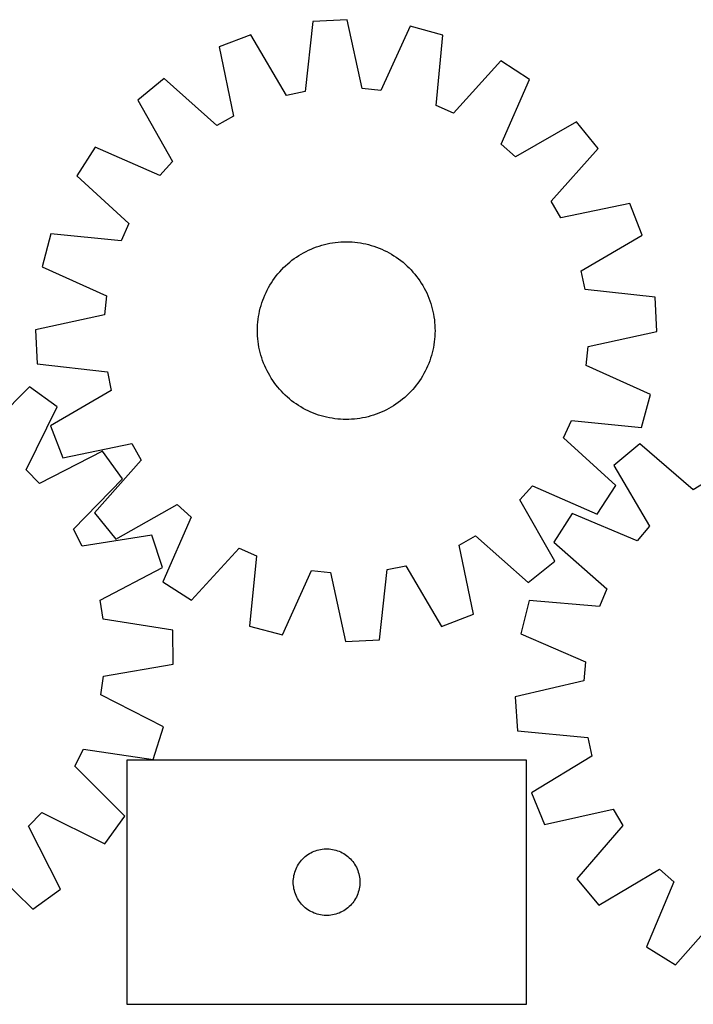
# Model space of a CAD drawing. Header units: millimetres. Extents: x 7 to 1493, y 7 to 452.
# Tile 3 of 5: x 790 to 1093, y 7 to 450. Entities that reach past the tile are written whole.
import ezdxf

# ---------------------------------------------------------------- set-up
doc = ezdxf.new("R2010")
doc.units = ezdxf.units.MM
doc.layers.add('CUT', color=7, linetype='CONTINUOUS', true_color=0x000000)

msp = doc.modelspace()

# ---------------------------------------------------------------- linework, layer by layer
at = {"layer": 'CUT'}
for p, q in [((921.710068, 449.168277), (918.220048, 417.596224)), ((937.074918, 449.975711), (921.710068, 449.168277)), ((943.854844, 418.943351), (937.074918, 449.975711)), ((965.457851, 446.996635), (952.382345, 418.048304)), ((980.320202, 443.016551), (965.457851, 446.996635)), ((893.795709, 443.230738), (879.43238, 437.714823)), ((909.833329, 415.812323), (893.795709, 443.230738)), ((977.178769, 411.40791), (980.320202, 443.016551)), ((879.43238, 437.714823), (885.869474, 406.609541)), ((1006.393391, 431.412472), (985.012319, 407.921527)), ((1019.298413, 423.034468), (1006.393391, 431.412472)), ((854.719047, 423.441876), (842.76322, 413.757417)), ((878.444486, 402.321311), (854.719047, 423.441876)), ((1006.543126, 393.943621), (1019.298413, 423.034468)), ((918.220048, 417.596224), (909.833329, 415.812323)), ((952.382345, 418.048304), (943.854844, 418.943351)), ((842.76322, 413.757417), (858.497322, 386.163708)), ((985.012319, 407.921527), (977.178769, 411.40791)), ((885.869474, 406.609541), (878.444486, 402.321311)), ((1040.509632, 403.941275), (1012.915923, 388.207173)), ((1050.194092, 391.985448), (1040.509632, 403.941275)), ((823.670027, 392.546198), (815.292023, 379.641176)), ((852.760875, 379.790911), (823.670027, 392.546198)), ((1012.915923, 388.207173), (1006.543126, 393.943621)), ((1029.073526, 368.260009), (1050.194092, 391.985448)), ((858.497322, 386.163708), (852.760875, 379.790911)), ((815.292023, 379.641176), (838.782968, 358.260104)), ((1033.361756, 360.835021), (1029.073526, 368.260009)), ((1064.467038, 367.272116), (1033.361756, 360.835021)), ((1069.982953, 352.908786), (1064.467038, 367.272116)), ((838.782968, 358.260104), (835.296585, 350.426554)), ((803.687945, 353.567987), (799.70786, 338.705636)), ((835.296585, 350.426554), (803.687945, 353.567987)), ((1042.564538, 336.871166), (1069.982953, 352.908786)), ((918.657016, 345.661245), (919.78683, 346.211271)), ((919.78683, 346.211271), (920.933362, 346.725537)), ((920.933362, 346.725537), (922.095483, 347.203536)), ((922.095483, 347.203536), (923.272044, 347.644797)), ((923.272044, 347.644797), (924.461885, 348.048882)), ((924.461885, 348.048882), (925.663831, 348.415395)), ((925.663831, 348.415395), (926.876697, 348.743972)), ((926.876697, 348.743972), (928.099285, 349.034291)), ((928.099285, 349.034291), (929.33039, 349.286064)), ((929.33039, 349.286064), (930.568795, 349.499042)), ((930.568795, 349.499042), (931.813278, 349.673017)), ((931.813278, 349.673017), (933.062613, 349.807815)), ((933.062613, 349.807815), (934.315565, 349.903304)), ((934.315565, 349.903304), (935.570898, 349.95939)), ((935.570898, 349.95939), (936.827373, 349.976017)), ((936.827373, 349.976017), (938.083751, 349.95317)), ((938.083751, 349.95317), (939.338791, 349.890869)), ((939.338791, 349.890869), (940.591255, 349.789178)), ((940.591255, 349.789178), (941.839906, 349.648196)), ((941.839906, 349.648196), (943.083513, 349.468063)), ((943.083513, 349.468063), (944.320849, 349.248956)), ((944.320849, 349.248956), (945.550691, 348.991091)), ((945.550691, 348.991091), (946.771827, 348.694723)), ((946.771827, 348.694723), (947.983051, 348.360145)), ((947.983051, 348.360145), (949.183169, 347.987686)), ((949.183169, 347.987686), (950.370994, 347.577714)), ((950.370994, 347.577714), (951.545357, 347.130635)), ((951.545357, 347.130635), (952.705096, 346.646888)), ((952.705096, 346.646888), (953.849069, 346.126951)), ((953.849069, 346.126951), (954.976145, 345.571339)), ((911.307768, 340.859692), (912.290388, 341.642932)), ((912.290388, 341.642932), (913.297124, 342.394922)), ((913.297124, 342.394922), (914.326985, 343.114918)), ((914.326985, 343.114918), (915.378953, 343.80221)), ((915.378953, 343.80221), (916.45199, 344.45612)), ((916.45199, 344.45612), (917.545037, 345.076002)), ((917.545037, 345.076002), (918.657016, 345.661245)), ((954.976145, 345.571339), (956.085213, 344.980598)), ((956.085213, 344.980598), (957.175178, 344.355311)), ((957.175178, 344.355311), (958.244965, 343.696097)), ((958.244965, 343.696097), (959.293517, 343.003605)), ((959.293517, 343.003605), (960.3198, 342.278519)), ((960.3198, 342.278519), (961.322802, 341.521555)), ((961.322802, 341.521555), (962.301531, 340.733459)), ((799.70786, 338.705636), (828.656191, 325.630129)), ((906.789486, 336.502808), (907.637482, 337.430121)), ((907.637482, 337.430121), (908.514187, 338.330341)), ((908.514187, 338.330341), (909.418736, 339.202578)), ((909.418736, 339.202578), (910.350236, 340.045973)), ((910.350236, 340.045973), (911.307768, 340.859692)), ((962.301531, 340.733459), (963.255023, 339.915009)), ((963.255023, 339.915009), (964.182336, 339.067013)), ((964.182336, 339.067013), (965.082556, 338.190308)), ((965.082556, 338.190308), (965.954793, 337.285759)), ((965.954793, 337.285759), (966.798188, 336.354259)), ((903.008398, 331.49275), (903.70089, 332.541302)), ((903.70089, 332.541302), (904.425976, 333.567585)), ((904.425976, 333.567585), (905.18294, 334.570586)), ((905.18294, 334.570586), (905.971036, 335.549316)), ((905.971036, 335.549316), (906.789486, 336.502808)), ((966.798188, 336.354259), (967.611907, 335.396727)), ((967.611907, 335.396727), (968.395148, 334.414108)), ((968.395148, 334.414108), (969.147137, 333.407371)), ((969.147137, 333.407371), (969.867133, 332.37751)), ((1044.34844, 328.484447), (1042.564538, 336.871166)), ((900.577544, 327.096853), (901.133157, 328.22393)), ((901.133157, 328.22393), (901.723898, 329.332998)), ((901.723898, 329.332998), (902.349184, 330.422963)), ((902.349184, 330.422963), (903.008398, 331.49275)), ((969.867133, 332.37751), (970.554425, 331.325543)), ((970.554425, 331.325543), (971.208335, 330.252505)), ((971.208335, 330.252505), (971.828217, 329.159458)), ((971.828217, 329.159458), (972.41346, 328.047479)), ((1075.920492, 324.994427), (1044.34844, 328.484447)), ((828.656191, 325.630129), (827.761144, 317.102629)), ((899.126781, 323.618779), (899.573861, 324.793141)), ((899.573861, 324.793141), (900.057607, 325.952881)), ((900.057607, 325.952881), (900.577544, 327.096853)), ((972.41346, 328.047479), (972.963486, 326.917665)), ((972.963486, 326.917665), (973.477752, 325.771133)), ((973.477752, 325.771133), (973.955752, 324.609013)), ((973.955752, 324.609013), (974.397012, 323.432451)), ((1076.727926, 309.629578), (1075.920492, 324.994427)), ((897.713404, 318.798476), (898.009772, 320.019612)), ((898.009772, 320.019612), (898.344351, 321.230836)), ((898.344351, 321.230836), (898.716809, 322.430953)), ((898.716809, 322.430953), (899.126781, 323.618779)), ((974.397012, 323.432451), (974.801097, 322.24261)), ((974.801097, 322.24261), (975.16761, 321.040664)), ((975.16761, 321.040664), (975.496188, 319.827798)), ((975.496188, 319.827798), (975.786506, 318.60521)), ((827.761144, 317.102629), (796.728784, 310.322702)), ((896.915317, 313.839039), (897.056299, 315.087691)), ((897.056299, 315.087691), (897.236432, 316.331298)), ((897.236432, 316.331298), (897.45554, 317.568634)), ((897.45554, 317.568634), (897.713404, 318.798476)), ((975.786506, 318.60521), (976.038279, 317.374106)), ((976.038279, 317.374106), (976.251258, 316.135701)), ((976.251258, 316.135701), (976.425232, 314.891217)), ((976.425232, 314.891217), (976.56003, 313.641883)), ((896.728478, 310.075158), (896.751326, 311.331535)), ((896.751326, 311.331535), (896.813626, 312.586576)), ((896.813626, 312.586576), (896.915317, 313.839039)), ((976.56003, 313.641883), (976.655519, 312.388931)), ((976.655519, 312.388931), (976.711605, 311.133598)), ((976.711605, 311.133598), (976.728233, 309.877122)), ((796.728784, 310.322702), (797.536218, 294.957853)), ((896.745105, 308.818682), (896.728478, 310.075158)), ((896.801191, 307.563349), (896.745105, 308.818682)), ((896.89668, 306.310397), (896.801191, 307.563349)), ((897.031479, 305.061063), (896.89668, 306.310397)), ((976.541393, 306.113241), (976.400411, 304.864589)), ((976.643085, 307.365704), (976.541393, 306.113241)), ((976.705385, 308.620744), (976.643085, 307.365704)), ((976.728233, 309.877122), (976.705385, 308.620744)), ((1045.695567, 302.849651), (1076.727926, 309.629578)), ((897.205453, 303.816579), (897.031479, 305.061063)), ((897.418431, 302.578174), (897.205453, 303.816579)), ((897.670204, 301.34707), (897.418431, 302.578174)), ((976.001171, 302.383646), (975.743306, 301.153804)), ((976.220278, 303.620982), (976.001171, 302.383646)), ((976.400411, 304.864589), (976.220278, 303.620982)), ((1044.800519, 294.322151), (1045.695567, 302.849651)), ((897.960523, 300.124482), (897.670204, 301.34707)), ((898.2891, 298.911616), (897.960523, 300.124482)), ((898.655613, 297.70967), (898.2891, 298.911616)), ((899.059699, 296.519829), (898.655613, 297.70967)), ((974.739901, 297.521327), (974.32993, 296.333501)), ((975.11236, 298.721444), (974.739901, 297.521327)), ((975.446938, 299.932668), (975.11236, 298.721444)), ((975.743306, 301.153804), (975.446938, 299.932668)), ((797.536218, 294.957853), (829.108271, 291.467833)), ((899.500959, 295.343267), (899.059699, 296.519829)), ((899.978958, 294.181147), (899.500959, 295.343267)), ((900.493224, 293.034615), (899.978958, 294.181147)), ((901.04325, 291.904801), (900.493224, 293.034615)), ((972.879167, 292.855426), (972.323554, 291.72835)), ((973.399103, 293.999399), (972.879167, 292.855426)), ((973.88285, 295.159139), (973.399103, 293.999399)), ((974.32993, 296.333501), (973.88285, 295.159139)), ((1073.74885, 281.246644), (1044.800519, 294.322151)), ((829.108271, 291.467833), (830.892173, 283.081114)), ((901.628493, 290.792822), (901.04325, 291.904801)), ((902.248375, 289.699775), (901.628493, 290.792822)), ((902.902285, 288.626737), (902.248375, 289.699775)), ((903.589577, 287.574769), (902.902285, 288.626737)), ((970.448312, 288.45953), (969.755821, 287.410978)), ((971.107527, 289.529317), (970.448312, 288.45953)), ((971.732813, 290.619282), (971.107527, 289.529317)), ((972.323554, 291.72835), (971.732813, 290.619282)), ((794.055105, 284.656674), (771.615216, 262.17499)), ((806.560732, 275.693426), (794.055105, 284.656674)), ((904.309573, 286.544909), (903.589577, 287.574769)), ((905.061563, 285.538172), (904.309573, 286.544909)), ((905.844804, 284.555553), (905.061563, 285.538172)), ((906.658523, 283.598021), (905.844804, 284.555553)), ((967.485674, 284.402964), (966.667224, 283.449472)), ((968.27377, 285.381694), (967.485674, 284.402964)), ((969.030735, 286.384695), (968.27377, 285.381694)), ((969.755821, 287.410978), (969.030735, 286.384695)), ((830.892173, 283.081114), (803.473757, 267.043494)), ((907.501917, 282.666521), (906.658523, 283.598021)), ((908.374154, 281.761972), (907.501917, 282.666521)), ((909.274374, 280.885267), (908.374154, 281.761972)), ((910.201687, 280.037271), (909.274374, 280.885267)), ((911.155179, 279.218821), (910.201687, 280.037271)), ((963.106474, 279.906307), (962.148942, 279.092588)), ((964.037975, 280.749702), (963.106474, 279.906307)), ((964.942524, 281.621939), (964.037975, 280.749702)), ((965.819229, 282.522159), (964.942524, 281.621939)), ((966.667224, 283.449472), (965.819229, 282.522159)), ((1069.768766, 266.384293), (1073.74885, 281.246644)), ((792.479671, 247.220659), (806.560732, 275.693426)), ((912.133909, 278.430725), (911.155179, 279.218821)), ((913.13691, 277.673761), (912.133909, 278.430725)), ((914.163193, 276.948675), (913.13691, 277.673761)), ((915.211746, 276.256183), (914.163193, 276.948675)), ((916.281532, 275.596969), (915.211746, 276.256183)), ((917.371497, 274.971682), (916.281532, 275.596969)), ((918.480565, 274.380941), (917.371497, 274.971682)), ((955.911673, 274.876278), (954.799694, 274.291035)), ((957.004721, 275.49616), (955.911673, 274.876278)), ((958.077758, 276.15007), (957.004721, 275.49616)), ((959.129726, 276.837362), (958.077758, 276.15007)), ((960.159586, 277.557358), (959.129726, 276.837362)), ((961.166323, 278.309348), (960.159586, 277.557358)), ((962.148942, 279.092588), (961.166323, 278.309348)), ((919.607642, 273.825329), (918.480565, 274.380941)), ((920.751614, 273.305392), (919.607642, 273.825329)), ((921.911354, 272.821645), (920.751614, 273.305392)), ((923.085716, 272.374566), (921.911354, 272.821645)), ((924.273542, 271.964594), (923.085716, 272.374566)), ((925.473659, 271.592135), (924.273542, 271.964594)), ((926.684883, 271.257557), (925.473659, 271.592135)), ((927.906019, 270.961189), (926.684883, 271.257557)), ((929.135862, 270.703324), (927.906019, 270.961189)), ((930.373197, 270.484217), (929.135862, 270.703324)), ((931.616804, 270.304084), (930.373197, 270.484217)), ((942.887916, 270.453238), (941.643432, 270.279263)), ((944.126321, 270.666216), (942.887916, 270.453238)), ((945.357425, 270.917989), (944.126321, 270.666216)), ((946.580013, 271.208308), (945.357425, 270.917989)), ((947.792879, 271.536885), (946.580013, 271.208308)), ((948.994826, 271.903398), (947.792879, 271.536885)), ((950.184667, 272.307483), (948.994826, 271.903398)), ((951.361228, 272.748744), (950.184667, 272.307483)), ((952.523348, 273.226743), (951.361228, 272.748744)), ((953.669881, 273.741009), (952.523348, 273.226743)), ((954.799694, 274.291035), (953.669881, 273.741009)), ((803.473757, 267.043494), (808.989672, 252.680164)), ((932.865456, 270.163102), (931.616804, 270.304084)), ((934.11792, 270.061411), (932.865456, 270.163102)), ((935.37296, 269.99911), (934.11792, 270.061411)), ((936.629337, 269.976263), (935.37296, 269.99911)), ((937.885813, 269.99289), (936.629337, 269.976263)), ((939.141146, 270.048976), (937.885813, 269.99289)), ((940.394098, 270.144465), (939.141146, 270.048976)), ((941.643432, 270.279263), (940.394098, 270.144465)), ((1034.673742, 261.692176), (1038.160125, 269.525726)), ((1038.160125, 269.525726), (1069.768766, 266.384293)), ((1058.164687, 240.311104), (1034.673742, 261.692176)), ((808.989672, 252.680164), (840.094954, 259.117259)), ((840.094954, 259.117259), (844.383184, 251.692271)), ((1069.038473, 259.07213), (1057.236187, 249.201132)), ((1093.092626, 238.32671), (1069.038473, 259.07213)), ((826.870439, 255.643946), (798.581614, 241.1969)), ((835.994201, 243.254939), (826.870439, 255.643946)), ((844.383184, 251.692271), (823.262619, 227.966832)), ((1057.236187, 249.201132), (1073.40163, 221.857884)), ((798.581614, 241.1969), (792.479671, 247.220659)), ((813.803747, 220.527015), (835.994201, 243.254939)), ((1014.959388, 233.788572), (1020.695836, 240.161369)), ((1020.695836, 240.161369), (1049.786683, 227.406082)), ((1049.786683, 227.406082), (1058.164687, 240.311104)), ((1100.449364, 242.731), (1093.092626, 238.32671)), ((832.947078, 216.011005), (860.540788, 231.745107)), ((860.540788, 231.745107), (866.913585, 226.008659)), ((1030.69349, 206.194863), (1014.959388, 233.788572)), ((823.262619, 227.966832), (832.947078, 216.011005)), ((1038.47841, 227.692723), (1030.304076, 214.65774)), ((1067.765957, 215.395798), (1038.47841, 227.692723)), ((866.913585, 226.008659), (854.158297, 196.917812)), ((1073.40163, 221.857884), (1067.765957, 215.395798)), ((817.745596, 212.912476), (813.803747, 220.527015)), ((849.11425, 217.910705), (817.745596, 212.912476)), ((853.96305, 203.308662), (849.11425, 217.910705)), ((987.587236, 213.342739), (995.012224, 217.630969)), ((995.012224, 217.630969), (1018.737663, 196.510404)), ((994.024331, 182.237457), (987.587236, 213.342739)), ((1030.304076, 214.65774), (1054.127855, 193.648162)), ((867.063319, 188.539808), (888.444391, 212.030753)), ((888.444391, 212.030753), (896.277941, 208.54437)), ((896.277941, 208.54437), (893.136508, 176.935729)), ((955.236662, 202.356056), (963.623382, 204.139957)), ((963.623382, 204.139957), (979.661001, 176.721542)), ((1018.737663, 196.510404), (1030.69349, 206.194863)), ((825.83536, 188.550349), (853.96305, 203.308662)), ((907.998859, 172.955645), (921.074366, 201.903976)), ((921.074366, 201.903976), (929.601866, 201.008929)), ((929.601866, 201.008929), (936.381793, 169.976569)), ((951.746642, 170.784003), (955.236662, 202.356056)), ((854.158297, 196.917812), (867.063319, 188.539808)), ((1054.127855, 193.648162), (1050.764905, 185.760834)), ((827.231258, 180.090394), (825.83536, 188.550349)), ((1019.110834, 188.405556), (1015.364612, 173.482541)), ((1050.764905, 185.760834), (1019.110834, 188.405556)), ((979.661001, 176.721542), (994.024331, 182.237457)), ((858.609159, 175.150546), (827.231258, 180.090394)), ((858.708362, 159.764815), (858.609159, 175.150546)), ((893.136508, 176.935729), (907.998859, 172.955645)), ((1015.364612, 173.482541), (1044.514688, 160.863198)), ((936.381793, 169.976569), (951.746642, 170.784003)), ((827.396769, 154.42076), (858.708362, 159.764815)), ((1044.514688, 160.863198), (1043.753651, 152.322695)), ((826.110078, 145.943508), (827.396769, 154.42076)), ((1043.753651, 152.322695), (1012.831577, 145.056329)), ((854.425738, 131.549129), (826.110078, 145.943508)), ((1012.831577, 145.056329), (1013.880173, 129.706052)), ((849.765633, 116.885774), (854.425738, 131.549129)), ((1013.880173, 129.706052), (1045.503134, 126.712213)), ((1045.503134, 126.712213), (1047.418506, 118.354538)), ((814.491804, 113.814354), (818.335135, 121.47909)), ((818.335135, 121.47909), (849.765633, 116.885774)), ((1017.867552, 116.641664), (837.867552, 116.641664)), ((837.867552, 116.641664), (837.867552, 6.641664)), ((1017.867552, 6.641664), (1017.867552, 116.641664)), ((1047.418506, 118.354538), (1020.255297, 101.888366)), ((836.973489, 91.374465), (814.491804, 113.814354)), ((1020.255297, 101.888366), (1025.996067, 87.61342)), ((1025.996067, 87.61342), (1056.996438, 94.538142)), ((1056.996438, 94.538142), (1061.400728, 87.181403)), ((793.513715, 86.847956), (799.537474, 92.949899)), ((799.537474, 92.949899), (828.010241, 78.868838)), ((828.010241, 78.868838), (836.973489, 91.374465)), ((807.96076, 58.559131), (793.513715, 86.847956)), ((1061.400728, 87.181403), (1040.655307, 63.12725)), ((921.508837, 75.227197), (922.216634, 75.536523)), ((922.216634, 75.536523), (922.939417, 75.809002)), ((922.939417, 75.809002), (923.675268, 76.043912)), ((923.675268, 76.043912), (924.422236, 76.240629)), ((924.422236, 76.240629), (925.178341, 76.398633)), ((925.178341, 76.398633), (925.941577, 76.517504)), ((925.941577, 76.517504), (926.70992, 76.596926)), ((926.70992, 76.596926), (927.481334, 76.636691)), ((927.481334, 76.636691), (928.253771, 76.636691)), ((928.253771, 76.636691), (929.025184, 76.596926)), ((929.025184, 76.596926), (929.793528, 76.517504)), ((929.793528, 76.517504), (930.556764, 76.398633)), ((930.556764, 76.398633), (931.312869, 76.240629)), ((931.312869, 76.240629), (932.059837, 76.043912)), ((932.059837, 76.043912), (932.795688, 75.809002)), ((932.795688, 75.809002), (933.518471, 75.536523)), ((933.518471, 75.536523), (934.226268, 75.227197)), ((772.84383, 71.625822), (795.571753, 49.435369)), ((915.642127, 70.33298), (916.105755, 70.950806)), ((916.105755, 70.950806), (916.600573, 71.543945)), ((916.600573, 71.543945), (917.12527, 72.110826)), ((917.12527, 72.110826), (917.678452, 72.649944)), ((917.678452, 72.649944), (918.258655, 73.15987)), ((918.258655, 73.15987), (918.864338, 73.639252)), ((918.864338, 73.639252), (919.493897, 74.086819)), ((919.493897, 74.086819), (920.14566, 74.501383)), ((920.14566, 74.501383), (920.817901, 74.881845)), ((920.817901, 74.881845), (921.508837, 75.227197)), ((934.226268, 75.227197), (934.917204, 74.881845)), ((934.917204, 74.881845), (935.589444, 74.501383)), ((935.589444, 74.501383), (936.241208, 74.086819)), ((936.241208, 74.086819), (936.870767, 73.639252)), ((936.870767, 73.639252), (937.47645, 73.15987)), ((937.47645, 73.15987), (938.056652, 72.649944)), ((938.056652, 72.649944), (938.609835, 72.110826)), ((938.609835, 72.110826), (939.134531, 71.543945)), ((939.134531, 71.543945), (939.629349, 70.950806)), ((939.629349, 70.950806), (940.092977, 70.33298)), ((913.578022, 66.203386), (913.8318, 66.932945)), ((913.8318, 66.932945), (914.122799, 67.648472)), ((914.122799, 67.648472), (914.450246, 68.34807)), ((914.450246, 68.34807), (914.813274, 69.029885)), ((914.813274, 69.029885), (915.210919, 69.692106)), ((915.210919, 69.692106), (915.642127, 70.33298)), ((940.092977, 70.33298), (940.524186, 69.692106)), ((940.524186, 69.692106), (940.921831, 69.029885)), ((940.921831, 69.029885), (941.284859, 68.34807)), ((941.284859, 68.34807), (941.612306, 67.648472)), ((941.612306, 67.648472), (941.903305, 66.932945)), ((941.903305, 66.932945), (942.157083, 66.203386)), ((1050.526306, 51.324965), (1077.869553, 67.490408)), ((1077.869553, 67.490408), (1084.331639, 61.854735)), ((912.867552, 61.641664), (912.887441, 62.413845)), ((912.887441, 62.413845), (912.947054, 63.183978)), ((912.947054, 63.183978), (913.046234, 63.950022)), ((913.046234, 63.950022), (913.184717, 64.709945)), ((913.184717, 64.709945), (913.362137, 65.46173)), ((913.362137, 65.46173), (913.578022, 66.203386)), ((942.157083, 66.203386), (942.372968, 65.46173)), ((942.372968, 65.46173), (942.550388, 64.709945)), ((942.550388, 64.709945), (942.688871, 63.950022)), ((942.688871, 63.950022), (942.788051, 63.183978)), ((942.788051, 63.183978), (942.847664, 62.413845)), ((942.847664, 62.413845), (942.867552, 61.641664)), ((1040.655307, 63.12725), (1050.526306, 51.324965)), ((795.571753, 49.435369), (807.96076, 58.559131)), ((912.887441, 60.869482), (912.867552, 61.641664)), ((912.947054, 60.099349), (912.887441, 60.869482)), ((913.046234, 59.333305), (912.947054, 60.099349)), ((913.184717, 58.573383), (913.046234, 59.333305)), ((913.362137, 57.821597), (913.184717, 58.573383)), ((913.578022, 57.079941), (913.362137, 57.821597)), ((942.372968, 57.821597), (942.157083, 57.079941)), ((942.550388, 58.573383), (942.372968, 57.821597)), ((942.688871, 59.333305), (942.550388, 58.573383)), ((942.788051, 60.099349), (942.688871, 59.333305)), ((942.847664, 60.869482), (942.788051, 60.099349)), ((942.867552, 61.641664), (942.847664, 60.869482)), ((1084.331639, 61.854735), (1072.034714, 32.567188)), ((913.8318, 56.350382), (913.578022, 57.079941)), ((914.122799, 55.634855), (913.8318, 56.350382)), ((914.450246, 54.935257), (914.122799, 55.634855)), ((914.813274, 54.253442), (914.450246, 54.935257)), ((915.210919, 53.591221), (914.813274, 54.253442)), ((915.642127, 52.950347), (915.210919, 53.591221)), ((940.524186, 53.591221), (940.092977, 52.950347)), ((940.921831, 54.253442), (940.524186, 53.591221)), ((941.284859, 54.935257), (940.921831, 54.253442)), ((941.612306, 55.634855), (941.284859, 54.935257)), ((941.903305, 56.350382), (941.612306, 55.634855)), ((942.157083, 57.079941), (941.903305, 56.350382)), ((916.105755, 52.332521), (915.642127, 52.950347)), ((916.600573, 51.739382), (916.105755, 52.332521)), ((917.12527, 51.172501), (916.600573, 51.739382)), ((917.678452, 50.633383), (917.12527, 51.172501)), ((918.258655, 50.123457), (917.678452, 50.633383)), ((918.864338, 49.644075), (918.258655, 50.123457)), ((919.493897, 49.196508), (918.864338, 49.644075)), ((920.14566, 48.781944), (919.493897, 49.196508)), ((920.817901, 48.401482), (920.14566, 48.781944)), ((935.589444, 48.781944), (934.917204, 48.401482)), ((936.241208, 49.196508), (935.589444, 48.781944)), ((936.870767, 49.644075), (936.241208, 49.196508)), ((937.47645, 50.123457), (936.870767, 49.644075)), ((938.056652, 50.633383), (937.47645, 50.123457)), ((938.609835, 51.172501), (938.056652, 50.633383)), ((939.134531, 51.739382), (938.609835, 51.172501)), ((939.629349, 52.332521), (939.134531, 51.739382)), ((940.092977, 52.950347), (939.629349, 52.332521)), ((921.508837, 48.05613), (920.817901, 48.401482)), ((922.216634, 47.746804), (921.508837, 48.05613)), ((922.939417, 47.474325), (922.216634, 47.746804)), ((923.675268, 47.239415), (922.939417, 47.474325)), ((924.422236, 47.042698), (923.675268, 47.239415)), ((925.178341, 46.884694), (924.422236, 47.042698)), ((925.941577, 46.765823), (925.178341, 46.884694)), ((926.70992, 46.686401), (925.941577, 46.765823)), ((927.481334, 46.646636), (926.70992, 46.686401)), ((928.253771, 46.646636), (927.481334, 46.646636)), ((929.025184, 46.686401), (928.253771, 46.646636)), ((929.793528, 46.765823), (929.025184, 46.686401)), ((930.556764, 46.884694), (929.793528, 46.765823)), ((931.312869, 47.042698), (930.556764, 46.884694)), ((932.059837, 47.239415), (931.312869, 47.042698)), ((932.795688, 47.474325), (932.059837, 47.239415)), ((933.518471, 47.746804), (932.795688, 47.474325)), ((934.226268, 48.05613), (933.518471, 47.746804)), ((934.917204, 48.401482), (934.226268, 48.05613)), ((1085.069698, 24.392854), (1106.079275, 48.216632)), ((1072.034714, 32.567188), (1085.069698, 24.392854)), ((837.867552, 6.641664), (1017.867552, 6.641664))]:
    msp.add_line(p, q, dxfattribs=at)

doc.saveas('drawing.dxf')
